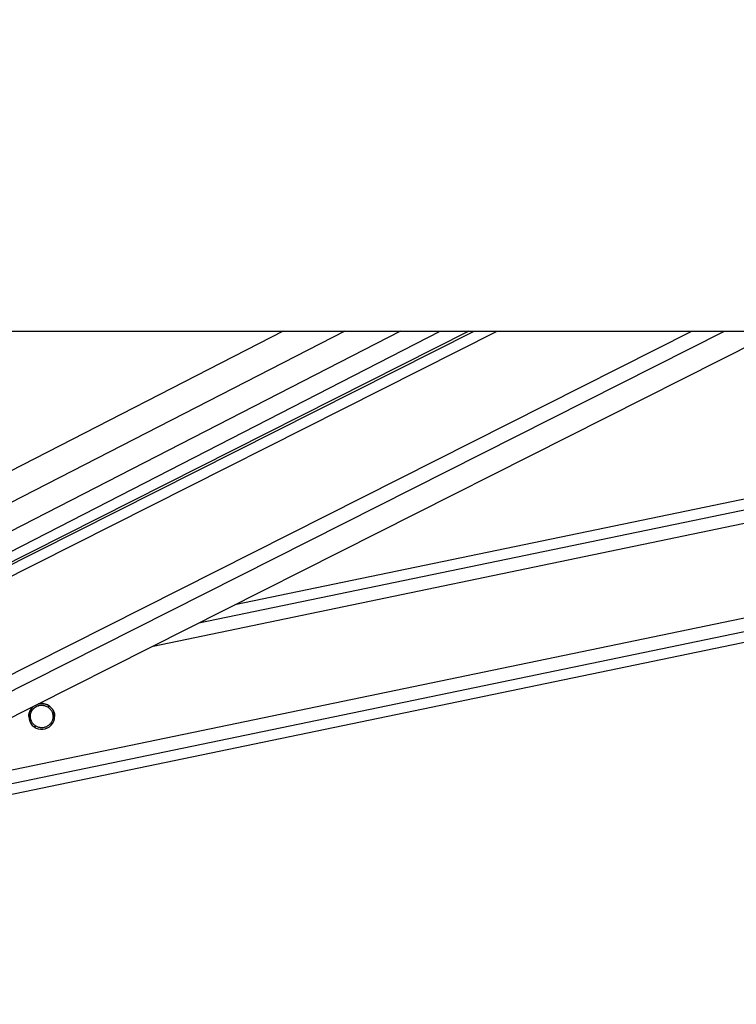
# Model space of a CAD drawing. Header units: millimetres. Extents: x 20 to 23339, y 40 to 19992.
# Tile 13 of 154: x 4220 to 4486, y 6363 to 6728. Entities that reach past the tile are written whole.
import ezdxf

# ---------------------------------------------------------------- set-up
doc = ezdxf.new("R2010")
doc.units = ezdxf.units.MM
doc.header["$LTSCALE"] = 2
doc.layers.add('COMPONENT_GEOMETRY', color=7, linetype='Continuous')
doc.styles.add('SLDTEXTSTYLE0', font='TXT', dxfattribs={"width": 0.75})
doc.dimstyles.new('SLDDIMSTYLE0', dxfattribs={"dimtxt": 100, "dimasz": 6.604, "dimexe": 0, "dimexo": 0.0625, "dimgap": 25, "dimtad": 0, "dimtih": 1, "dimtoh": 1, "dimdec": 0, "dimrnd": 1e-09, "dimzin": 12, "dimdsep": 46, "dimtxsty": 'SLDTEXTSTYLE0', "dimsah": 1, "dimcen": 0.09, "dimadec": 0, "dimazin": 3, "dimtfac": 1, "dimtdec": 0, "dimtofl": 0, "dimtmove": 0, "dimatfit": 3, "dimfxl": 1, "dimfrac": 2, "dimtolj": 1, "dimtzin": 12, "dimarcsym": 0})

# ---------------------------------------------------------------- blocks, each defined once
blk = doc.blocks.new('_D_4')
at = {"layer": 'COMPONENT_GEOMETRY', "color": 7}
for p, q in [((6638.52, 7959.49), (1620.27, 7959.49)), ((1626.62, 7959.49), (1626.62, 5191.33)), ((1426.55, 5171.02), (1396.09, 5171.02)), ((1396.09, 5171.02), (1396.09, 5012.27)), ((1826.69, 5171.02), (1857.16, 5171.02)), ((1857.16, 5171.02), (1857.16, 5012.27)), ((1396.09, 5012.27), (1426.55, 5012.27)), ((1857.16, 5012.27), (1826.69, 5012.27)), ((1626.62, 2094.49), (1626.62, 4862.65)), ((6459.75, 2094.49), (1620.27, 2094.49))]:
    blk.add_line(p, q, dxfattribs=at)
for points in [[(1626.62, 7959.49), (1625.61, 7952.89), (1627.64, 7952.89)], [(1626.62, 2094.49), (1627.64, 2101.1), (1625.61, 2101.1)]]:
    blk.add_solid(points, dxfattribs=at)
at = {"layer": 'COMPONENT_GEOMETRY', "color": 7, "char_height": 100, "attachment_point": 1, "style": 'SLDTEXTSTYLE0'}
for s, insert in [('9\'7.45"', (1426.55, 5141.18)), ('2933mm', (1353.85, 4991.56))]:
    blk.add_mtext(s, dxfattribs=dict(at, insert=insert))

msp = doc.modelspace()

# ---------------------------------------------------------------- linework, layer by layer
at = {"color": 7, "linetype": 'Continuous', "lineweight": 25}
for p, q in [((4051.92, 6612.47), (6591.82, 6612.47)), ((4387.09, 6612.47), (4142.88, 6489.2)), ((4144.03, 6493.07), (4376.36, 6612.47)), ((4164.5, 6442.36), (4501.49, 6612.47)), ((4202.59, 6437.49), (5045, 6612.47)), ((4789.3, 6612.47), (4300.25, 6510.89))]:
    msp.add_line(p, q, dxfattribs=at)
at = {"color": 8, "linetype": 'Continuous', "lineweight": 25}
for p, q in [((4318.21, 6612.47), (4128.8, 6515.13)), ((4341.04, 6612.47), (4131.52, 6504.79)), ((4361.64, 6612.47), (4137.48, 6497.27)), ((4139.02, 6481.98), (4397.52, 6612.47)), ((4139.67, 6486.62), (4388.99, 6612.47)), ((4147.15, 6449.63), (4469.73, 6612.47)), ((4150.13, 6444.99), (4481.91, 6612.47)), ((4200.79, 6446.15), (5001.51, 6612.47)), ((4201.8, 6441.33), (5025.73, 6612.47)), ((4269.98, 6495.61), (4832.6, 6612.47)), ((4286.89, 6504.15), (4808.4, 6612.47)), ((4224.46, 6471.77), (4225.23, 6471.94)), ((4230.77, 6473.09), (4231.58, 6473.25)), ((4232.03, 6467.01), (4232.84, 6467.17)), ((4225.69, 6465.69), (4226.5, 6465.86))]:
    msp.add_line(p, q, dxfattribs=at)
at = {"color": 7, "linetype": 'Continuous', "lineweight": 25}
msp.add_arc((4228.63, 6469.48), 4.8, 128.7638, 104.8035, dxfattribs=at)
for points, knots in [([(4225.23, 6471.94), (4225.49, 6472.23), (4225.99, 6472.83), (4227.11, 6473.45), (4228.37, 6473.73), (4229.68, 6473.62), (4230.41, 6473.26), (4230.77, 6473.09)], [0, 0, 0, 0, 0.1964524, 0.3926501, 0.5933582, 0.7988178, 1, 1, 1, 1]), ([(4225.23, 6471.91), (4225.49, 6472.2), (4225.99, 6472.8), (4227.11, 6473.42), (4228.37, 6473.7), (4229.68, 6473.59), (4230.41, 6473.23), (4230.77, 6473.06)], [0, 0, 0, 0, 0.196452, 0.39265, 0.593358, 0.798818, 1, 1, 1, 1]), ([(4227.38, 6474.11), (4227.89, 6474.19), (4228.91, 6474.37), (4230.43, 6474), (4231.36, 6473.46), (4231.75, 6473.12), (4231.81, 6473.07)], [0, 0, 0, 0, 0.315387, 0.635465, 0.942897, 1, 1, 1, 1]), ([(4223.84, 6469.47), (4223.84, 6469.64), (4223.85, 6470), (4223.94, 6470.52), (4224.08, 6471.04), (4224.22, 6471.35), (4224.28, 6471.5)], [0, 0, 0, 0, 0.22312, 0.4873, 0.741738, 1, 1, 1, 1]), ([(4224.28, 6471.5), (4224.49, 6471.89), (4224.86, 6472.57), (4225.52, 6473.09), (4225.81, 6473.31)], [0, 0, 0, 0, 0.563085, 1, 1, 1, 1]), ([(4226.5, 6465.86), (4226.12, 6466.12), (4225.44, 6466.61), (4224.74, 6467.73), (4224.41, 6468.92), (4224.43, 6470.11), (4224.72, 6471.13), (4225.07, 6471.68), (4225.23, 6471.94)], [0, 0, 0, 0, 0.204636, 0.376335, 0.548834, 0.703363, 0.864285, 1, 1, 1, 1]), ([(4224.47, 6469.45), (4224.46, 6469.65), (4224.45, 6470.25), (4224.73, 6471.1), (4225.07, 6471.65), (4225.23, 6471.91)], [0, 0, 0, 0, 0.222525, 0.644296, 1, 1, 1, 1]), ([(4230.77, 6473.09), (4231.14, 6472.82), (4231.82, 6472.33), (4232.52, 6471.21), (4232.86, 6470.01), (4232.83, 6468.83), (4232.55, 6467.81), (4232.19, 6467.26), (4232.03, 6467.01)], [0, 0, 0, 0, 0.204636, 0.376335, 0.548834, 0.703363, 0.864285, 1, 1, 1, 1]), ([(4230.77, 6473.06), (4231.14, 6472.79), (4231.83, 6472.3), (4232.51, 6471.18), (4232.83, 6470.19), (4232.8, 6469.61), (4232.8, 6469.44)], [0, 0, 0, 0, 0.33088, 0.608503, 0.887419, 1, 1, 1, 1]), ([(4231.81, 6473.07), (4232.11, 6472.76), (4232.72, 6472.14), (4233.27, 6470.87), (4233.47, 6469.92), (4233.43, 6469.49), (4233.42, 6469.47)], [0, 0, 0, 0, 0.340374, 0.68323, 0.981141, 1, 1, 1, 1]), ([(4232.03, 6467.01), (4231.78, 6466.71), (4231.27, 6466.11), (4230.15, 6465.49), (4228.9, 6465.21), (4227.58, 6465.32), (4226.86, 6465.68), (4226.5, 6465.86)], [0, 0, 0, 0, 0.196452, 0.39265, 0.593358, 0.798818, 1, 1, 1, 1])]:
    msp.add_open_spline(points, degree=3, knots=knots, dxfattribs=at)

# ---------------------------------------------------------------- dimensions: what is measured, and where the dimension line sits
at = {"layer": 'COMPONENT_GEOMETRY', "color": 7}
dim = msp.add_linear_dim(base=(1626.62, 7959.49), p1=(6462.29, 2094.49), p2=(6641.06, 7959.49), angle=90, dimstyle='SLDDIMSTYLE0', dxfattribs=at)
dim.commit()
dim.dimension.update_dxf_attribs({"geometry": '_D_4', "text_midpoint": (1626.62, 5026.99), "dimtype": 160})

doc.saveas('drawing.dxf')
